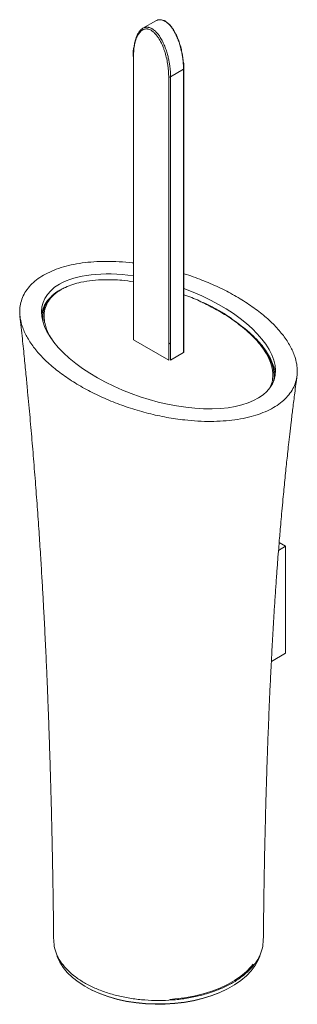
# Model space of a CAD drawing. Header units: millimetres. Extents: x -519 to 215, y -86 to 930.
# Tile 2 of 4: x 99 to 205, y -86 to 290. Entities that reach past the tile are written whole.
import ezdxf

# ---------------------------------------------------------------- set-up
doc = ezdxf.new("R2010")
doc.units = ezdxf.units.MM

msp = doc.modelspace()

# ---------------------------------------------------------------- linework, layer by layer
at = {"color": 7, "linetype": 'Continuous', "lineweight": 15}
for p, q in [((150.899, 289.142), (145.949, 286.285)), ((154.714, 288.958), (154.188, 289.241)), ((161.624, 162.64), (161.624, 270.832)), ((161.624, 270.825), (161.624, 270.832)), ((161.478, 270.628), (156.528, 267.77)), ((161.478, 162.436), (161.478, 270.628)), ((107.784, 175.927), (107.784, 175.11)), ((196.079, 152.619), (196.079, 153.436)), ((197.73, 86.912), (200.408, 88.513)), ((200.408, 88.513), (197.973, 89.919)), ((200.408, 88.513), (200.408, 47.686)), ((194.993, 44.449), (200.408, 47.686))]:
    msp.add_line(p, q, dxfattribs=at)
at = {"color": 142, "linetype": 'Continuous', "lineweight": 0, "true_color": 0x0080c0}
for p, q in [((142.386, 275.526), (142.386, 167.335)), ((155.821, 159.579), (155.821, 267.77)), ((156.528, 267.77), (156.528, 159.579)), ((142.386, 167.335), (155.821, 159.579)), ((156.528, 165.702), (155.821, 166.11)), ((156.528, 159.579), (161.478, 162.436)), ((195.947, 151.962), (196.015, 152.621))]:
    msp.add_line(p, q, dxfattribs=at)
at = {"color": 8, "linetype": 'Continuous', "lineweight": 15}
msp.add_line((179.409, 175.563), (179.924, 175.193), dxfattribs=at)
at = {"color": 7, "linetype": 'Continuous', "lineweight": 15, "flags": 128}
for points in [[(113.273, -68.221), (114.218, -70.322), (115.505, -72.361), (117.122, -74.32), (119.055, -76.181), (121.285, -77.928), (123.792, -79.544), (126.555, -81.016), (129.547, -82.33), (132.742, -83.473), (136.11, -84.436), (139.622, -85.209), (143.246, -85.787), (146.948, -86.163), (150.695, -86.334), (154.454, -86.298), (158.189, -86.057), (161.868, -85.611), (165.457, -84.966), (168.924, -84.127), (172.236, -83.101), (175.365, -81.899), (178.282, -80.53), (180.96, -79.007), (183.375, -77.344), (185.505, -75.556), (187.331, -73.659), (188.837, -71.671), (190.008, -69.609), (190.648, -68.062)], [(178.495, -80.435), (177.948, -80.723), (175.069, -82.075), (171.979, -83.262), (168.709, -84.275), (165.286, -85.103), (161.743, -85.74), (158.11, -86.18), (154.422, -86.418), (150.711, -86.453), (147.011, -86.284), (143.356, -85.913), (139.778, -85.343), (136.311, -84.579), (132.985, -83.629), (129.83, -82.5), (126.876, -81.203), (124.866, -80.16)]]:
    msp.add_lwpolyline(points, dxfattribs=at)
at = {"color": 142, "linetype": 'Continuous', "lineweight": 0, "true_color": 0x0080c0, "flags": 128}
msp.add_lwpolyline([(188.025, -71.173), (187.331, -72.026), (185.505, -73.923), (183.375, -75.711), (180.96, -77.374), (178.282, -78.897), (175.365, -80.266), (172.236, -81.468), (168.924, -82.494), (165.457, -83.333), (161.868, -83.978), (158.189, -84.424), (156.24, -84.576)], dxfattribs=at)
at = {"color": 142, "linetype": 'Continuous', "lineweight": 0, "true_color": 0x0080c0}
for centre, radius, start, end in [((142.463, 275.732), 0.22, 161.2366, 249.38054), ((156.175, 268.453), 0.769, 242.60967, 297.39033), ((161.374, 162.665), 0.251, 294.37466, 354.3052)]:
    msp.add_arc(centre, radius, start, end, dxfattribs=at)
at = {"color": 8, "linetype": 'Continuous', "lineweight": 15}
msp.add_arc((161.372, 270.859), 0.254, 294.54452, 352.38008, dxfattribs=at)
at = {"color": 7, "linetype": 'Continuous', "lineweight": 15}
for start_param, end_param in [(1.9456334, 2.7414574), (2.7414574, 7.7943919)]:
    msp.add_ellipse((151.932, 166.723), major_axis=(44.069, -14.787), ratio=0.4788312, start_param=start_param, end_param=end_param, dxfattribs=at)
for points, knots in [([(153.946, 289.213), (153.798, 289.283), (153.516, 289.416), (153.12, 289.509), (152.631, 289.584), (152.171, 289.569), (151.536, 289.457), (151.179, 289.258), (150.916, 289.111)], [0, 0, 0, 0, 0.1266246, 0.2419639, 0.3517013, 0.5731678, 0.6848938, 1, 1, 1, 1]), ([(155.821, 267.77), (155.821, 269.22), (155.713, 270.718), (155.374, 273.044), (155.23, 273.836), (154.878, 275.422), (154.67, 276.22), (154.3, 277.423), (154.168, 277.825), (153.879, 278.632), (153.723, 279.039), (153.221, 280.251), (152.843, 281.044), (152.183, 282.199), (151.945, 282.581), (151.444, 283.308), (151.18, 283.655), (150.758, 284.143), (150.612, 284.302), (150.316, 284.601), (150.166, 284.742), (149.861, 285.006), (149.707, 285.128), (149.393, 285.353), (149.234, 285.456), (148.762, 285.724), (148.452, 285.854), (147.995, 285.98), (147.844, 286.01), (147.55, 286.048), (147.407, 286.055), (147.128, 286.05), (146.992, 286.037), (146.726, 285.994), (146.597, 285.963), (146.222, 285.846), (145.991, 285.738), (145.558, 285.473), (145.356, 285.317), (144.976, 284.966), (144.797, 284.769), (144.298, 284.134), (144.014, 283.654), (143.645, 282.87), (143.53, 282.596), (143.321, 282.035), (143.226, 281.747), (142.966, 280.864), (142.826, 280.249), (142.494, 278.336), (142.386, 276.973), (142.386, 275.526)], [0, 0, 0, 0, 0.125, 0.125, 0.1875, 0.1875, 0.25, 0.25, 0.28125, 0.28125, 0.3125, 0.3125, 0.375, 0.375, 0.40625, 0.40625, 0.4375, 0.4375, 0.453125, 0.453125, 0.46875, 0.46875, 0.484375, 0.484375, 0.5, 0.5, 0.53125, 0.53125, 0.546875, 0.546875, 0.5625, 0.5625, 0.578125, 0.578125, 0.59375, 0.59375, 0.625, 0.625, 0.65625, 0.65625, 0.6875, 0.6875, 0.75, 0.75, 0.78125, 0.78125, 0.8125, 0.8125, 0.875, 0.875, 1, 1, 1, 1]), ([(142.573, 279.062), (142.6, 279.279), (142.666, 279.809), (142.814, 280.618), (143.014, 281.493), (143.258, 282.334), (143.603, 283.292), (144.092, 284.325), (144.792, 285.352), (145.667, 286.179), (146.484, 286.574), (147.217, 286.713), (147.677, 286.726), (148.165, 286.652), (148.563, 286.559), (148.845, 286.427), (148.997, 286.355)], [0, 0, 0, 0, 0.0497499, 0.1211743, 0.1927476, 0.2648253, 0.3371005, 0.451744, 0.5673702, 0.6840977, 0.804473, 0.8358302, 0.8989809, 0.9308793, 0.9629048, 1, 1, 1, 1]), ([(155.017, 288.637), (155.278, 288.465), (155.533, 288.265), (156.031, 287.817), (156.277, 287.565), (156.743, 287.032), (156.964, 286.752), (157.387, 286.167), (157.59, 285.86), (158.167, 284.922), (158.505, 284.279), (159.116, 282.969), (159.389, 282.298), (159.872, 280.967), (160.083, 280.306), (160.455, 278.989), (160.617, 278.334), (160.897, 277.029), (161.016, 276.377), (161.211, 275.097), (161.288, 274.466), (161.345, 273.843)], [0, 0, 0, 0, 0.0625, 0.0625, 0.125, 0.125, 0.1875, 0.1875, 0.25, 0.25, 0.375, 0.375, 0.5, 0.5, 0.625, 0.625, 0.75, 0.75, 0.875, 0.875, 1, 1, 1, 1]), ([(142.433, 278.862), (142.353, 278.176), (142.234, 277.164), (142.258, 276.068), (142.265, 275.716)], [0, 0, 0, 0, 0.6788772, 1, 1, 1, 1]), ([(161.64, 270.823), (161.643, 270.902), (161.672, 271.723), (161.591, 272.604), (161.517, 273.401)], [0, 0, 0, 0, 0.0956821, 1, 1, 1, 1]), ([(142.386, 196.675), (142.235, 196.697), (140.437, 196.966), (136.946, 197.185), (132.044, 197.346), (127.315, 197.178), (122.823, 196.725), (118.604, 195.979), (114.712, 194.945), (111.147, 193.653), (109.106, 192.57), (108.091, 192.031)], [0, 0, 0, 0, 0.0127684, 0.1517809, 0.2855509, 0.4141874, 0.538022, 0.6576213, 0.7737847, 0.8875211, 1, 1, 1, 1]), ([(108.091, 192.031), (107.159, 191.445), (105.283, 190.267), (103.045, 188.209), (101.252, 185.962), (99.962, 183.527), (99.173, 180.933), (98.895, 178.205), (99.127, 175.369), (99.954, 172.108), (101.586, 168.447), (104.21, 164.452), (107.643, 160.498), (111.826, 156.65), (116.689, 152.973), (122.149, 149.529), (128.114, 146.377), (134.483, 143.57), (141.148, 141.155), (147.999, 139.173), (154.919, 137.659), (161.26, 136.716), (166.909, 136.239), (171.822, 136.105), (176.548, 136.266), (181.041, 136.721), (185.258, 137.467), (189.157, 138.498), (192.698, 139.804), (195.844, 141.373), (198.562, 143.189), (200.824, 145.233), (202.61, 147.484), (203.902, 149.918), (204.691, 152.512), (204.969, 155.24), (204.737, 158.077), (203.91, 161.338), (202.278, 164.998), (199.654, 168.993), (196.221, 172.948), (192.037, 176.796), (187.175, 180.473), (181.713, 183.914), (175.756, 187.074), (169.359, 189.851), (164.629, 191.672), (161.948, 192.434), (161.624, 192.526)], [0, 0, 0, 0, 0.01515915, 0.03048776, 0.04614348, 0.06226227, 0.07895185, 0.09628861, 0.11431723, 0.13305239, 0.15910032, 0.18628252, 0.21444962, 0.2433909, 0.27286545, 0.30261867, 0.3323701, 0.36184467, 0.39078772, 0.41895316, 0.44613533, 0.47218494, 0.49092011, 0.50894873, 0.52628548, 0.54297507, 0.55909386, 0.57474957, 0.59007819, 0.60523733, 0.62039648, 0.6357251, 0.65138081, 0.6674996, 0.68418919, 0.70152594, 0.71955456, 0.73828973, 0.76433765, 0.79151985, 0.81968695, 0.84862824, 0.87810279, 0.907856, 0.93760744, 0.967082, 0.99602505, 1, 1, 1, 1]), ([(142.386, 189.496), (140.92, 189.703), (137.271, 190.218), (131.985, 190.369), (126.726, 190.067), (122.683, 189.435), (119.202, 188.502), (116.687, 187.538), (115.324, 186.8), (114.809, 186.52)], [0, 0, 0, 0, 0.1541088, 0.3836314, 0.5365373, 0.6933218, 0.8090994, 0.9277955, 1, 1, 1, 1]), ([(114.181, 186.257), (113.962, 186.133), (113.115, 185.655), (112.048, 184.826), (111.296, 184.091), (110.995, 183.798)], [0, 0, 0, 0, 0.1733127, 0.6695583, 1, 1, 1, 1]), ([(168.96, 181.474), (168.912, 181.498), (167.098, 182.437), (164.635, 183.47), (162.126, 184.381), (161.624, 184.562)], [0, 0, 0, 0, 0.0209453, 0.8044332, 1, 1, 1, 1]), ([(107.869, 174.578), (107.82, 175.608), (107.744, 177.175), (108.215, 179.104), (108.831, 180.75), (109.74, 182.197), (110.553, 183.264), (110.92, 183.594), (110.922, 183.595)], [0, 0, 0, 0, 0.3313915, 0.504292, 0.6262893, 0.8737262, 0.9996342, 1, 1, 1, 1]), ([(179.852, 175.435), (179.038, 175.984), (177.113, 177.282), (173.777, 179.186), (171.062, 180.647), (169.491, 181.362), (169.28, 181.458)], [0, 0, 0, 0, 0.2522384, 0.5962535, 0.9456333, 1, 1, 1, 1]), ([(107.45, 177.324), (107.46, 177.413), (107.567, 178.359), (107.953, 179.284), (108.303, 180.122)], [0, 0, 0, 0, 0.0941719, 1, 1, 1, 1]), ([(99.075, 176.335), (99.382, 173.474), (99.964, 168.053), (100.748, 160.393), (101.415, 153.641), (101.976, 147.777), (102.464, 142.538), (102.912, 137.582), (103.481, 131.127), (104.168, 122.996), (104.939, 113.32), (105.666, 103.598), (106.324, 94.214), (106.903, 85.388), (107.395, 77.406), (107.823, 70.037), (108.164, 63.799), (108.446, 58.371), (108.681, 53.673), (108.92, 48.653), (109.172, 43.094), (109.418, 37.335), (109.656, 31.451), (109.883, 25.54), (110.114, 19.176), (110.343, 12.452), (110.564, 5.478), (110.763, -1.273), (110.931, -7.42), (111.064, -12.607), (111.169, -16.944), (111.242, -20.095), (111.292, -22.343), (111.329, -24.049), (111.373, -26.134), (111.43, -28.903), (111.5, -32.475), (111.58, -36.848), (111.668, -42.021), (111.76, -47.991), (111.853, -54.758), (111.905, -59.528), (111.933, -62.047)], [0, 0, 0, 0, 0.0348761, 0.0660734, 0.0936059, 0.1174856, 0.1379082, 0.1578432, 0.1783183, 0.2172593, 0.2579776, 0.2977641, 0.3375572, 0.3743677, 0.4074748, 0.436986, 0.466376, 0.4855206, 0.5050117, 0.5253342, 0.5485897, 0.5750349, 0.5980461, 0.6230115, 0.6499315, 0.6788064, 0.7084915, 0.738731, 0.7649199, 0.7870576, 0.8051766, 0.8206399, 0.8276447, 0.8341925, 0.8426853, 0.8546726, 0.8701547, 0.8891318, 0.9116045, 0.9375732, 0.9670381, 1, 1, 1, 1]), ([(179.924, 175.193), (181.156, 174.339), (183.52, 172.701), (186.586, 170.081), (189.307, 167.418), (191.684, 164.613), (193.392, 162.079), (194.859, 159.276), (195.74, 156.804), (196.057, 154.457), (196.131, 152.992), (195.952, 152.172), (195.874, 151.812)], [0, 0, 0, 0, 0.1292917, 0.2481471, 0.3675716, 0.4890365, 0.6113578, 0.6836893, 0.8298312, 0.9038914, 0.9577988, 1, 1, 1, 1]), ([(194.967, 159.574), (195.32, 158.71), (195.896, 157.3), (196.373, 155.623), (196.388, 154.817), (196.392, 154.573)], [0, 0, 0, 0, 0.5246458, 0.8559825, 1, 1, 1, 1]), ([(191.931, -62.046), (191.981, -57.685), (192.076, -49.294), (192.272, -37.245), (192.49, -26.214), (192.725, -16.201), (192.966, -7.199), (193.207, 0.797), (193.437, 7.792), (193.651, 13.79), (193.841, 18.795), (194.014, 23.126), (194.178, 27.071), (194.347, 30.969), (194.524, 34.859), (194.718, 38.96), (194.941, 43.491), (195.207, 48.611), (195.512, 54.18), (195.851, 60.015), (196.22, 65.952), (196.616, 71.921), (197.022, 77.666), (197.415, 82.916), (197.751, 87.206), (198.046, 90.834), (198.327, 94.197), (198.649, 97.925), (199.019, 102.069), (199.403, 106.206), (199.781, 110.148), (200.135, 113.732), (200.486, 117.188), (200.834, 120.518), (201.192, 123.864), (201.583, 127.428), (202.038, 131.466), (202.574, 136.083), (203.206, 141.334), (203.939, 147.215), (204.48, 151.329), (204.764, 153.493)], [0, 0, 0, 0, 0.0577052, 0.1110194, 0.1599428, 0.2044757, 0.2446185, 0.2803718, 0.3117361, 0.338712, 0.3613002, 0.3795011, 0.3975863, 0.4153037, 0.4330496, 0.4512287, 0.4721018, 0.4960203, 0.5226537, 0.5500474, 0.5779623, 0.606306, 0.6344612, 0.6594928, 0.6810279, 0.6956736, 0.7113641, 0.7291919, 0.749159, 0.7709503, 0.7888302, 0.8061296, 0.8228484, 0.8389865, 0.8545438, 0.8716209, 0.890969, 0.9134738, 0.9391419, 0.967981, 1, 1, 1, 1]), ([(111.948, -62.047), (112.012, -63.009), (112.143, -64.977), (113.194, -67.902), (114.867, -70.772), (117.198, -73.484), (120.085, -76.019), (122.46, -77.498), (123.648, -78.237)], [0, 0, 0, 0, 0.1602573, 0.3281939, 0.4961452, 0.6641121, 0.8320487, 1, 1, 1, 1]), ([(123.648, -78.237), (124.929, -78.923), (127.49, -80.294), (131.881, -81.961), (136.579, -83.305), (141.55, -84.277), (146.696, -84.868), (151.932, -85.066), (157.168, -84.868), (162.314, -84.277), (167.283, -83.304), (171.989, -81.964), (176.352, -80.281), (180.297, -78.284), (183.757, -76.006), (186.671, -73.488), (188.995, -70.771), (190.67, -67.902), (191.721, -64.977), (191.852, -63.008), (191.916, -62.047)], [0, 0, 0, 0, 0.0557026, 0.1113952, 0.1670926, 0.2227952, 0.2784877, 0.3341852, 0.3898878, 0.4455803, 0.5012777, 0.5569803, 0.6126729, 0.6683703, 0.7240729, 0.7797655, 0.8354629, 0.8911655, 0.9468581, 1, 1, 1, 1])]:
    msp.add_open_spline(points, degree=3, knots=knots, dxfattribs=at)
at = {"color": 8, "linetype": 'Continuous', "lineweight": 15}
for points, knots in [([(148.997, 286.355), (149.109, 286.311), (149.354, 286.215), (149.719, 285.985), (150.199, 285.649), (150.654, 285.258), (151.122, 284.786), (151.637, 284.208), (152.146, 283.534), (152.672, 282.736), (153.27, 281.725), (153.837, 280.577), (154.328, 279.414), (154.773, 278.244), (155.247, 276.778), (155.678, 275.117), (155.997, 273.571), (156.212, 272.238), (156.36, 271.027), (156.457, 269.924), (156.517, 268.835), (156.524, 268.126), (156.528, 267.77)], [0, 0, 0, 0, 0.0212541, 0.0464901, 0.0680699, 0.1116469, 0.133665, 0.1616251, 0.2181354, 0.2466707, 0.2886359, 0.3734344, 0.4162032, 0.4583765, 0.5432197, 0.6286976, 0.7009681, 0.7719951, 0.8287228, 0.8855629, 0.9427293, 1, 1, 1, 1]), ([(161.478, 270.628), (161.472, 271.089), (161.459, 272.012), (161.357, 273.445), (161.19, 274.915), (160.955, 276.385), (160.678, 277.729), (160.38, 278.934), (160.066, 280.036), (159.702, 281.149), (159.206, 282.473), (158.529, 284.004), (157.804, 285.317), (157.101, 286.385), (156.592, 287.059), (156.077, 287.638), (155.608, 288.111), (155.153, 288.503), (154.675, 288.839), (154.308, 289.07), (154.062, 289.167), (153.946, 289.213)], [0, 0, 0, 0, 0.0741454, 0.1485189, 0.223631, 0.2990166, 0.3692746, 0.4223981, 0.4756752, 0.5296244, 0.5838147, 0.6678453, 0.7532784, 0.7813021, 0.8377458, 0.8662838, 0.8878799, 0.9314348, 0.9534584, 0.9779895, 1, 1, 1, 1]), ([(114.809, 186.52), (114.163, 186.115), (112.858, 185.296), (111.042, 183.641), (109.483, 181.545), (108.474, 178.959), (108.169, 176.207), (108.603, 173.015), (109.654, 169.982), (110.959, 167.993), (111.454, 167.238)], [0, 0, 0, 0, 0.0805855, 0.1628087, 0.2858512, 0.4131664, 0.5493937, 0.6884532, 0.8818255, 1, 1, 1, 1]), ([(108.303, 180.122), (108.317, 180.168), (108.474, 180.666), (109.429, 182.107), (110.487, 183.5), (111.563, 184.337), (111.576, 184.347)], [0, 0, 0, 0, 0.0299024, 0.3272862, 0.9918093, 1, 1, 1, 1]), ([(194.291, 148.816), (194.372, 148.939), (195.01, 149.916), (195.493, 151.899), (195.684, 154.973), (194.917, 158.384), (193.335, 161.766), (191.278, 164.833), (188.953, 167.594), (186.243, 170.273), (182.915, 173.086), (178.897, 175.968), (174.178, 178.873), (170.695, 180.609), (168.96, 181.474)], [0, 0, 0, 0, 0.0104908, 0.0831066, 0.1576572, 0.2555945, 0.3556376, 0.4361936, 0.5173372, 0.6000393, 0.6831769, 0.7885111, 0.8945759, 1, 1, 1, 1]), ([(179.09, 175.792), (180.296, 174.991), (182.236, 173.703), (185.323, 171.286), (187.78, 169.113), (190.151, 166.658), (191.952, 164.515), (193.669, 162.096), (194.532, 160.419), (194.967, 159.574)], [0, 0, 0, 0, 0.1693581, 0.2723488, 0.4792174, 0.5831776, 0.7208895, 0.8592451, 1, 1, 1, 1])]:
    msp.add_open_spline(points, degree=3, knots=knots, dxfattribs=at)
at = {"color": 142, "linetype": 'Continuous', "lineweight": 0, "true_color": 0x0080c0}
msp.add_open_spline([(107.896, 176.293), (107.857, 176.135), (107.76, 175.743), (107.831, 175.348), (107.873, 175.113)], degree=3, knots=[0, 0, 0, 0, 0.4036556, 1, 1, 1, 1], dxfattribs=at)

doc.saveas('drawing.dxf')
